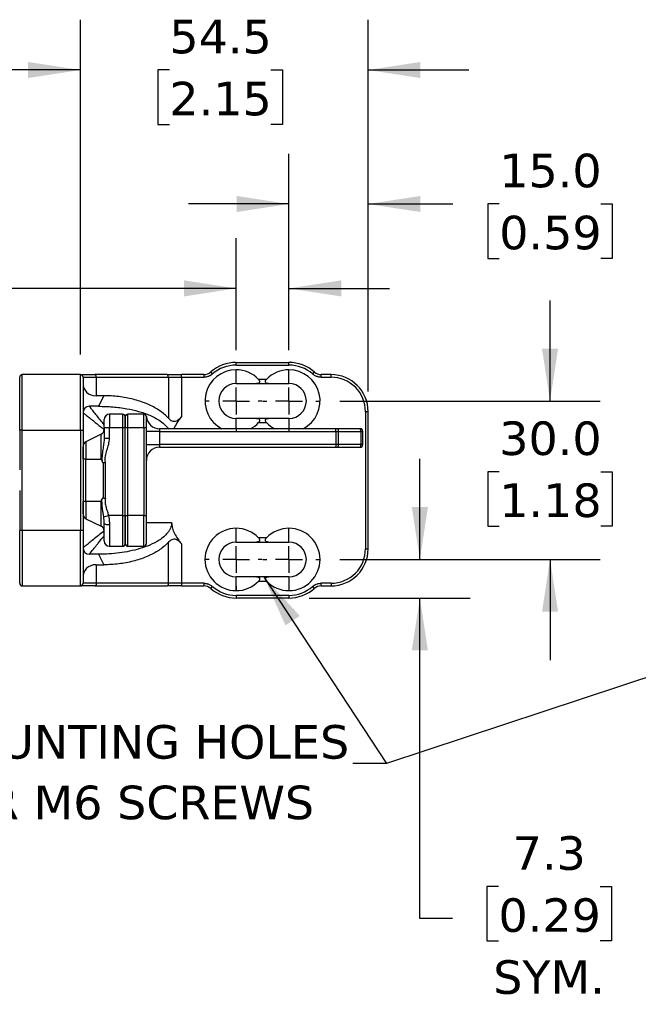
# Model space of a CAD drawing. Header units: millimetres. Extents: x 25 to 1092, y 25 to 838.
# Tile 48 of 60: x 697 to 853, y 381 to 629. Entities that reach past the tile are written whole.
import ezdxf

# ---------------------------------------------------------------- set-up
doc = ezdxf.new("R2010")
doc.units = ezdxf.units.MM
doc.header["$LTSCALE"] = 4
doc.linetypes.add('SLD-Center', pattern=[19.05, 15.24, -1.27, 1.27, -1.27])
doc.linetypes.add('SLD-Solid', pattern=[0])
doc.layers.add('CENTER', color=40, linetype='SLD-Center')
doc.layers.add('DIMENSIONS', color=140, linetype='SLD-Solid', lineweight=25)
doc.layers.add('TEXT', color=140, linetype='SLD-Solid', lineweight=25)
doc.styles.add('SLDTEXTSTYLE0', font='VERDANA.TTF')
doc.styles.get("Standard").update_dxf_attribs({"font": 'VERDANA.TTF'})
doc.dimstyles.new('SLDDIMSTYLE0', dxfattribs={"dimtxt": 8.632031, "dimasz": 13.208, "dimexe": 0, "dimexo": 0.0625, "dimgap": 2.158008, "dimtad": 0, "dimtih": 1, "dimtoh": 1, "dimlfac": 0.75, "dimrnd": 1e-09, "dimzin": 4, "dimdsep": 46, "dimtxsty": 'SLDTEXTSTYLE0', "dimsah": 1, "dimcen": 0.09, "dimadec": 0, "dimazin": 1, "dimtfac": 1, "dimtmove": 0, "dimatfit": 0, "dimfxl": 0, "dimfrac": 2, "dimtolj": 1, "dimtzin": 12, "dimarcsym": 0})
doc.dimstyles.new('SLDDIMSTYLE1', dxfattribs={"dimtxt": 8.632031, "dimasz": 13.208, "dimexe": 0, "dimexo": 0.0625, "dimgap": 2.158008, "dimtad": 0, "dimtih": 1, "dimtoh": 1, "dimlfac": 0.75, "dimrnd": 1e-09, "dimzin": 12, "dimdsep": 46, "dimtxsty": 'SLDTEXTSTYLE0', "dimsah": 1, "dimcen": 0.09, "dimadec": 0, "dimazin": 3, "dimtfac": 1, "dimtmove": 0, "dimatfit": 0, "dimfxl": 0, "dimfrac": 2, "dimtolj": 1, "dimtzin": 12, "dimarcsym": 0})
doc.dimstyles.new('SLDDIMSTYLE3', dxfattribs={"dimtxt": 0.18, "dimasz": 13.208, "dimexe": 0, "dimexo": 0.0625, "dimgap": 0, "dimtad": 0, "dimtih": 1, "dimtoh": 1, "dimdec": 0, "dimrnd": 1e-09, "dimzin": 0, "dimdsep": 46, "dimtxsty": 'Standard', "dimsah": 1, "dimcen": 0.09, "dimadec": 0, "dimazin": 0, "dimtfac": 13.208, "dimtdec": 0, "dimtofl": 0, "dimtmove": 0, "dimatfit": 3, "dimfxl": 0, "dimfrac": 2, "dimtolj": 1, "dimtzin": 0, "dimarcsym": 0})

# ---------------------------------------------------------------- blocks, each defined once
blk = doc.blocks.new('_D')
at = {"layer": 'DIMENSIONS'}
for p, q in [((830.6, 533.25), (830.6, 558.65)), ((777.51, 533.25), (843.3, 533.25)), ((817.77, 515.41), (814.87, 515.41)), ((814.87, 515.41), (814.87, 501.69)), ((843.42, 515.41), (846.32, 515.41)), ((846.32, 515.41), (846.32, 501.69)), ((814.87, 501.69), (817.77, 501.69)), ((846.32, 501.69), (843.42, 501.69)), ((777.51, 493.25), (843.3, 493.25)), ((830.6, 493.25), (830.6, 467.85))]:
    blk.add_line(p, q, dxfattribs=at)
for points in [[(830.6, 533.25), (832.63, 546.46), (828.57, 546.46)], [(830.6, 493.25), (828.57, 480.04), (832.63, 480.04)]]:
    blk.add_solid(points, dxfattribs=at)
at = {"layer": 'DIMENSIONS', "char_height": 8.467, "attachment_point": 1, "style": 'SLDTEXTSTYLE0'}
for s, insert in [('30.0', (817.77, 528.09)), ('1.18', (817.77, 512.44))]:
    blk.add_mtext(s, dxfattribs=dict(at, insert=insert))
blk = doc.blocks.new('_D_1')
at = {"layer": 'DIMENSIONS'}
for p, q in [((797.72, 493.25), (797.72, 518.65)), ((777.51, 493.25), (810.42, 493.25)), ((769.73, 483.52), (810.42, 483.52)), ((797.72, 402.62), (797.72, 483.52)), ((817.57, 410.7), (814.67, 410.7)), ((814.67, 410.7), (814.67, 396.98)), ((843.22, 410.7), (846.12, 410.7)), ((846.12, 410.7), (846.12, 396.98)), ((805.98, 402.62), (797.72, 402.62)), ((814.67, 396.98), (817.57, 396.98)), ((846.12, 396.98), (843.22, 396.98))]:
    blk.add_line(p, q, dxfattribs=at)
for points in [[(797.72, 493.25), (799.76, 506.46), (795.69, 506.46)], [(797.72, 483.52), (795.69, 470.31), (799.76, 470.31)]]:
    blk.add_solid(points, dxfattribs=at)
at = {"layer": 'DIMENSIONS', "char_height": 8.467, "attachment_point": 1, "style": 'SLDTEXTSTYLE0'}
for s, insert in [('7.3', (821.16, 423.38)), ('0.29', (817.57, 407.73)), ('SYM.', (816.25, 392.08))]:
    blk.add_mtext(s, dxfattribs=dict(at, insert=insert))
blk = doc.blocks.new('_D_2')
at = {"layer": 'DIMENSIONS'}
for p, q in [((751.31, 546.12), (751.31, 574.37)), ((764.65, 546.12), (764.65, 574.37)), ((655.34, 561.67), (652.44, 561.67)), ((652.44, 561.67), (652.44, 547.95)), ((680.99, 561.67), (683.88, 561.67)), ((683.88, 561.67), (683.88, 547.95)), ((751.31, 561.67), (692.68, 561.67)), ((764.65, 561.67), (790.05, 561.67)), ((652.44, 547.95), (655.34, 547.95)), ((683.88, 547.95), (680.99, 547.95))]:
    blk.add_line(p, q, dxfattribs=at)
for points in [[(751.31, 561.67), (738.11, 563.71), (738.11, 559.64)], [(764.65, 561.67), (777.86, 559.64), (777.86, 563.71)]]:
    blk.add_solid(points, dxfattribs=at)
at = {"layer": 'DIMENSIONS', "char_height": 8.467, "attachment_point": 1, "style": 'SLDTEXTSTYLE0'}
for s, insert in [('10.0', (655.34, 574.36)), ('0.39', (655.34, 558.71))]:
    blk.add_mtext(s, dxfattribs=dict(at, insert=insert))
blk = doc.blocks.new('_D_3')
at = {"layer": 'DIMENSIONS'}
for p, q in [((764.65, 546.12), (764.65, 595.68)), ((784.65, 535.66), (784.65, 595.68)), ((764.65, 582.98), (739.25, 582.98)), ((784.65, 582.98), (806.08, 582.98)), ((817.77, 582.98), (814.87, 582.98)), ((814.87, 582.98), (814.87, 569.26)), ((843.42, 582.98), (846.32, 582.98)), ((846.32, 582.98), (846.32, 569.26)), ((814.87, 569.26), (817.77, 569.26)), ((846.32, 569.26), (843.42, 569.26))]:
    blk.add_line(p, q, dxfattribs=at)
for points in [[(764.65, 582.98), (751.44, 585.01), (751.44, 580.95)], [(784.65, 582.98), (797.86, 580.95), (797.86, 585.01)]]:
    blk.add_solid(points, dxfattribs=at)
at = {"layer": 'DIMENSIONS', "char_height": 8.467, "attachment_point": 1, "style": 'SLDTEXTSTYLE0'}
for s, insert in [('15.0', (817.77, 595.67)), ('0.59', (817.77, 580.02))]:
    blk.add_mtext(s, dxfattribs=dict(at, insert=insert))
blk = doc.blocks.new('_D_4')
at = {"layer": 'DIMENSIONS'}
for p, q in [((711.98, 545), (711.98, 629.5)), ((784.65, 535.66), (784.65, 629.5)), ((711.98, 616.8), (686.58, 616.8)), ((734.45, 616.8), (731.55, 616.8)), ((731.55, 616.8), (731.55, 603.08)), ((760.1, 616.8), (763, 616.8)), ((763, 616.8), (763, 603.08)), ((784.65, 616.8), (810.05, 616.8)), ((731.55, 603.08), (734.45, 603.08)), ((763, 603.08), (760.1, 603.08))]:
    blk.add_line(p, q, dxfattribs=at)
for points in [[(711.98, 616.8), (698.77, 618.83), (698.77, 614.77)], [(784.65, 616.8), (797.86, 614.77), (797.86, 618.83)]]:
    blk.add_solid(points, dxfattribs=at)
at = {"layer": 'DIMENSIONS', "char_height": 8.467, "attachment_point": 1, "style": 'SLDTEXTSTYLE0'}
for s, insert in [('54.5', (734.45, 629.48)), ('2.15', (734.45, 613.83))]:
    blk.add_mtext(s, dxfattribs=dict(at, insert=insert))
blk = doc.blocks.new('SW_NOTE_0_7')
at = {"layer": 'TEXT', "color": 0, "char_height": 8.4667, "attachment_point": 1, "style": 'SLDTEXTSTYLE0'}
for s, insert in [('MOUNTING HOLES', (-108.26, 9.68)), ('FOR M6 SCREWS', (-108.26, -5.61))]:
    blk.add_mtext(s, dxfattribs=dict(at, insert=insert))
blk = doc.blocks.new('SW_NOTE_0_8')
at = {"layer": 'TEXT', "color": 0, "char_height": 8.4667, "attachment_point": 1, "style": 'SLDTEXTSTYLE0'}
for s, insert in [('MOUNTING HOLES', (-108.26, 9.68)), ('FOR M6 SCREWS', (-108.26, -5.61))]:
    blk.add_mtext(s, dxfattribs=dict(at, insert=insert))
blk = doc.blocks.new('SW_CENTERMARKSYMBOL_8')
at = {"layer": 'CENTER', "color": 0}
for p, q in [((0, 6.77), (0, 7.79)), ((0, 0), (0, 3.39)), ((-6.77, 0), (-7.79, 0)), ((0, 0), (-3.39, 0)), ((0, 0), (0, -3.39)), ((0, 0), (3.39, 0)), ((6.77, 0), (7.79, 0)), ((0, -6.77), (0, -7.79))]:
    blk.add_line(p, q, dxfattribs=at)
blk = doc.blocks.new('SW_CENTERMARKSYMBOL_9')
at = {"layer": 'CENTER', "color": 0}
for p, q in [((0, 6.77), (0, 7.79)), ((0, 0), (0, 3.39)), ((-6.77, 0), (-7.79, 0)), ((0, 0), (-3.39, 0)), ((0, 0), (0, -3.39)), ((0, 0), (3.39, 0)), ((6.77, 0), (7.79, 0)), ((0, -6.77), (0, -7.79))]:
    blk.add_line(p, q, dxfattribs=at)
blk = doc.blocks.new('SW_CENTERMARKSYMBOL_10')
at = {"layer": 'CENTER', "color": 0}
for p, q in [((0, 6.77), (0, 7.79)), ((0, 0), (0, 3.39)), ((-6.77, 0), (-7.79, 0)), ((0, 0), (-3.39, 0)), ((0, 0), (0, -3.39)), ((0, 0), (3.39, 0)), ((6.77, 0), (7.79, 0)), ((0, -6.77), (0, -7.79))]:
    blk.add_line(p, q, dxfattribs=at)
blk = doc.blocks.new('SW_CENTERMARKSYMBOL_11')
at = {"layer": 'CENTER', "color": 0}
for p, q in [((0, 6.77), (0, 7.79)), ((0, 0), (0, 3.39)), ((-6.77, 0), (-7.79, 0)), ((0, 0), (-3.39, 0)), ((0, 0), (0, -3.39)), ((0, 0), (3.39, 0)), ((6.77, 0), (7.79, 0)), ((0, -6.77), (0, -7.79))]:
    blk.add_line(p, q, dxfattribs=at)

msp = doc.modelspace()

# ---------------------------------------------------------------- linework, layer by layer
for p, q in [((751.315, 542.982), (764.648, 542.982)), ((751.315, 542.315), (751.315, 542.982)), ((751.315, 542.315), (764.648, 542.315)), ((764.648, 542.315), (764.648, 542.982)), ((697.315, 525.915), (697.315, 539.915)), ((711.981, 539.915), (697.315, 539.915)), ((711.981, 525.915), (711.981, 539.915)), ((733.862, 539.915), (715.648, 539.915)), ((737.528, 539.249), (737.528, 539.915)), ((743.151, 539.915), (737.528, 539.915)), ((743.151, 539.915), (743.151, 539.249)), ((745.345, 540.073), (744.906, 540.575)), ((751.315, 537.649), (751.315, 541.115)), ((764.648, 537.649), (764.648, 541.115)), ((771.056, 540.575), (770.617, 540.073)), ((775.315, 539.915), (772.812, 539.915)), ((772.812, 539.249), (772.812, 539.915)), ((775.315, 539.249), (775.315, 539.915)), ((712.648, 539.249), (715.981, 539.249)), ((715.981, 539.249), (715.981, 534.582)), ((715.981, 539.249), (734.195, 539.249)), ((734.195, 539.249), (734.195, 528.926)), ((734.195, 539.249), (737.528, 539.249)), ((737.528, 539.249), (737.528, 529.339)), ((737.528, 539.249), (743.151, 539.249)), ((756.499, 537.649), (759.463, 537.649)), ((758.991, 538.715), (756.972, 538.715)), ((772.812, 539.249), (775.315, 539.249)), ((717.886, 534.582), (715.981, 534.582)), ((717.886, 534.582), (716.552, 531.915)), ((716.552, 531.915), (714.248, 531.915)), ((719.315, 529.915), (719.315, 526.582)), ((722.648, 529.915), (719.315, 529.915)), ((722.648, 529.915), (722.648, 526.582)), ((723.981, 526.582), (723.981, 529.915)), ((727.981, 529.915), (723.981, 529.915)), ((727.981, 526.582), (727.981, 529.915)), ((783.981, 530.582), (783.981, 495.915)), ((783.981, 530.582), (784.648, 530.582)), ((784.648, 495.915), (784.648, 530.582)), ((751.315, 526.249), (751.315, 528.849)), ((759.463, 528.849), (756.499, 528.849)), ((756.972, 527.782), (758.991, 527.782)), ((764.648, 528.849), (764.648, 526.249)), ((697.315, 525.915), (696.648, 525.915)), ((696.648, 525.915), (696.648, 515.861)), ((697.315, 500.582), (697.315, 525.915)), ((697.315, 525.915), (711.981, 525.915)), ((711.981, 525.915), (712.648, 525.915)), ((711.981, 525.915), (711.981, 500.582)), ((712.648, 525.915), (712.648, 518.582)), ((717.244, 524.88), (713.385, 522.95)), ((717.244, 518.582), (717.244, 524.88)), ((717.981, 526.582), (717.981, 523.842)), ((717.981, 526.582), (719.315, 526.582)), ((719.315, 523.842), (719.315, 526.582)), ((719.315, 526.582), (722.648, 526.582)), ((722.648, 526.582), (722.648, 504.315)), ((722.648, 526.582), (723.315, 526.582)), ((723.315, 526.582), (723.981, 526.582)), ((723.315, 504.315), (723.315, 526.582)), ((723.981, 504.315), (723.981, 526.582)), ((723.981, 526.582), (727.981, 526.582)), ((727.981, 526.582), (728.648, 526.582)), ((727.981, 526.582), (727.981, 504.315)), ((728.648, 504.315), (728.648, 526.582)), ((731.981, 525.582), (728.648, 525.582)), ((731.981, 526.249), (731.981, 525.582)), ((776.495, 526.249), (731.981, 526.249)), ((731.981, 525.582), (731.981, 522.249)), ((731.981, 525.582), (776.495, 525.582)), ((735.742, 526.653), (735.604, 526.249)), ((776.495, 525.582), (776.495, 526.249)), ((776.495, 525.582), (777.185, 525.582)), ((776.495, 525.582), (776.495, 522.249)), ((782.648, 526.249), (777.012, 526.249)), ((777.185, 522.249), (777.185, 525.582)), ((777.185, 525.582), (782.821, 525.582)), ((782.821, 525.582), (782.821, 522.249)), ((782.821, 525.582), (783.315, 525.582)), ((783.315, 522.249), (783.315, 525.582)), ((713.385, 522.95), (713.385, 518.582)), ((717.981, 523.842), (719.315, 523.842)), ((728.648, 522.249), (731.981, 522.249)), ((731.981, 522.249), (731.981, 521.582)), ((776.495, 522.249), (731.981, 522.249)), ((776.495, 522.249), (776.495, 521.582)), ((777.185, 522.249), (776.495, 522.249)), ((782.821, 522.249), (777.185, 522.249)), ((783.315, 522.249), (782.821, 522.249)), ((731.981, 521.582), (776.495, 521.582)), ((777.012, 521.582), (782.648, 521.582)), ((713.385, 518.582), (712.648, 518.582)), ((712.648, 518.582), (712.648, 507.915)), ((713.385, 507.915), (713.385, 518.582)), ((713.385, 518.582), (717.244, 518.582)), ((717.7, 517.718), (717.7, 508.779)), ((718.296, 508.724), (718.296, 517.773)), ((696.648, 510.636), (696.648, 500.582)), ((712.648, 507.915), (712.648, 500.582)), ((713.385, 507.915), (712.648, 507.915)), ((717.244, 507.915), (713.385, 507.915)), ((713.385, 507.915), (713.385, 503.547)), ((717.244, 501.617), (717.244, 507.915)), ((713.385, 503.547), (717.244, 501.617)), ((717.872, 504.02), (719.097, 504.315)), ((722.648, 504.315), (719.097, 504.315)), ((722.648, 504.315), (722.648, 496.582)), ((722.648, 504.315), (723.315, 504.315)), ((723.315, 504.315), (723.981, 504.315)), ((723.981, 496.588), (723.981, 504.315)), ((727.981, 504.315), (723.981, 504.315)), ((727.981, 496.588), (727.981, 504.315)), ((727.981, 504.315), (728.648, 504.315)), ((728.648, 502.582), (735.028, 502.582)), ((697.315, 500.582), (696.648, 500.582)), ((697.315, 500.582), (697.315, 486.582)), ((711.981, 500.582), (697.315, 500.582)), ((711.981, 486.582), (711.981, 500.582)), ((712.648, 500.582), (711.981, 500.582)), ((719.315, 501.956), (719.315, 496.582)), ((751.315, 497.649), (751.315, 501.115)), ((764.648, 497.649), (764.648, 501.115)), ((734.195, 487.249), (734.195, 497.571)), ((737.528, 497.158), (737.528, 487.249)), ((756.499, 497.649), (759.463, 497.649)), ((758.991, 498.715), (756.972, 498.715)), ((716.552, 494.582), (714.248, 494.582)), ((716.552, 494.582), (717.886, 491.915)), ((719.315, 496.582), (722.648, 496.582)), ((723.981, 496.588), (727.981, 496.588)), ((723.981, 496.587), (723.981, 496.588)), ((723.981, 496.587), (727.981, 496.587)), ((727.981, 496.587), (727.981, 496.588)), ((783.981, 495.915), (784.648, 495.915)), ((715.981, 491.915), (715.981, 487.249)), ((715.981, 491.915), (717.886, 491.915)), ((715.981, 487.249), (712.648, 487.249)), ((734.195, 487.249), (715.981, 487.249)), ((737.528, 487.249), (734.195, 487.249)), ((737.528, 487.249), (737.528, 486.582)), ((743.151, 487.249), (737.528, 487.249)), ((743.151, 487.249), (743.151, 486.582)), ((751.315, 485.382), (751.315, 488.849)), ((759.463, 488.849), (756.499, 488.849)), ((756.972, 487.782), (758.991, 487.782)), ((764.648, 488.849), (764.648, 485.382)), ((775.315, 487.249), (772.812, 487.249)), ((772.812, 486.582), (772.812, 487.249)), ((775.315, 487.249), (775.315, 486.582)), ((697.315, 486.582), (711.981, 486.582)), ((715.648, 486.582), (733.862, 486.582)), ((737.528, 486.582), (743.151, 486.582)), ((744.906, 485.922), (745.345, 486.424)), ((770.617, 486.424), (771.056, 485.922)), ((772.812, 486.582), (775.315, 486.582)), ((764.648, 484.182), (751.315, 484.182)), ((751.315, 484.182), (751.315, 483.515)), ((764.648, 483.515), (751.315, 483.515)), ((764.648, 484.182), (764.648, 483.515))]:
    msp.add_line(p, q)
at = {"flags": 128}
for points in [[(715.981, 539.249), (715.975, 539.379), (715.956, 539.504), (715.925, 539.619), (715.884, 539.72), (715.833, 539.803), (715.776, 539.864), (715.713, 539.902), (715.648, 539.915)], [(734.195, 539.249), (734.189, 539.379), (734.17, 539.504), (734.139, 539.619), (734.097, 539.72), (734.047, 539.803), (733.989, 539.864), (733.927, 539.902), (733.862, 539.915)], [(713.039, 503.758), (713.158, 503.67), (713.291, 503.594)], [(719.315, 501.956), (719.055, 501.964), (718.804, 501.987), (718.574, 502.025), (718.372, 502.075), (718.206, 502.137), (718.083, 502.207), (718.007, 502.284), (717.981, 502.363)], [(715.981, 487.249), (715.975, 487.119), (715.956, 486.993), (715.925, 486.878), (715.884, 486.777), (715.833, 486.694), (715.776, 486.633), (715.713, 486.595), (715.648, 486.582)], [(734.195, 487.249), (734.189, 487.119), (734.17, 486.993), (734.139, 486.878), (734.097, 486.777), (734.047, 486.694), (733.989, 486.633), (733.927, 486.595), (733.862, 486.582)]]:
    msp.add_lwpolyline(points, dxfattribs=at)
for centre, radius, start, end in [((751.315, 533.249), 9.733, 90, 131.17622), ((764.648, 533.249), 9.733, 48.82378, 90), ((697.315, 539.249), 0.667, 90, 180), ((711.981, 539.249), 0.667, 0, 90), ((743.151, 542.582), 2.667, 270, 311.17622), ((751.315, 533.249), 7.867, 90, 242.85196), ((751.315, 533.249), 7.867, 44.02046, 90), ((764.648, 533.249), 7.867, 90, 135.97954), ((764.648, 533.249), 7.867, 297.14804, 90), ((772.812, 542.582), 2.667, 228.82378, 270), ((775.315, 530.582), 9.333, 0, 90), ((751.315, 533.249), 4.4, 90, 270), ((764.648, 533.249), 4.4, 270, 90), ((714.248, 530.315), 1.6, 90, 180), ((719.315, 528.582), 1.333, 90, 180), ((722.648, 529.249), 0.667, 0, 90), ((723.981, 529.249), 0.667, 90, 180), ((727.981, 529.249), 0.667, 0, 90), ((731.981, 529.582), 3.333, 184.78019, 270), ((751.315, 533.249), 7.867, 297.14804, 315.97954), ((764.648, 533.249), 7.867, 224.02046, 242.85196), ((716.648, 526.073), 1.333, 296.56505, 0), ((776.412, 525.737), 0.789, 348.63095, 40.39069), ((782.047, 525.737), 0.789, 348.63095, 40.39069), ((782.648, 525.582), 0.667, 0, 90), ((713.981, 521.758), 1.333, 116.56505, 180), ((713.884, 521.718), 1.325, 116.58115, 158.84534), ((776.412, 522.093), 0.789, 319.60931, 11.36905), ((782.047, 522.093), 0.789, 319.60931, 11.36905), ((782.648, 522.249), 0.667, 270, 0), ((731.981, 518.249), 3.333, 90, 180), ((713.981, 504.739), 1.333, 180, 243.43495), ((713.885, 504.779), 1.326, 201.1657, 230.38762), ((716.648, 500.425), 1.333, 0, 63.43495), ((751.315, 493.249), 7.867, 90, 270), ((751.315, 493.249), 7.867, 44.02046, 90), ((764.648, 493.249), 7.867, 90, 135.97954), ((764.648, 493.249), 7.867, 270, 90), ((719.315, 497.915), 1.333, 180, 270), ((722.648, 497.249), 0.667, 270, 0), ((723.981, 497.254), 0.667, 180, 270), ((723.981, 497.254), 0.666, 180.02108, 270.02106), ((727.981, 497.254), 0.667, 270, 0), ((727.982, 497.254), 0.666, 269.97894, 359.97892), ((751.315, 493.249), 4.4, 90, 270), ((764.648, 493.249), 4.4, 270, 90), ((714.248, 496.182), 1.6, 180, 270), ((775.315, 495.915), 9.333, 270, 0), ((697.315, 487.249), 0.667, 180, 270), ((711.981, 487.249), 0.667, 270, 0), ((751.315, 493.249), 7.867, 270, 315.97954), ((764.648, 493.249), 7.867, 224.02046, 270), ((743.151, 483.915), 2.667, 48.82378, 90), ((751.315, 493.249), 9.733, 228.82378, 270), ((764.648, 493.249), 9.733, 270, 311.17622), ((772.812, 483.915), 2.667, 90, 131.17622)]:
    msp.add_arc(centre, radius, start, end)
for centre, major_axis, start_param, end_param in [((719.315, 541.249), (5.774, 5.774), 2.6179939, 3.6651914), ((719.315, 485.249), (-5.774, 5.774), 5.7595865, 6.8067841)]:
    msp.add_ellipse(centre, major_axis=major_axis, ratio=0.5773503, start_param=start_param, end_param=end_param)
for points in [[(751.315, 542.315), (749.119, 542.315), (746.998, 541.518), (745.345, 540.073)], [(770.617, 540.073), (768.965, 541.518), (766.844, 542.315), (764.648, 542.315)], [(711.981, 539.915), (711.981, 539.915), (713.379, 539.915), (715.648, 539.915)], [(733.862, 539.915), (734.976, 539.915), (736.241, 539.915), (737.528, 539.915)], [(717.981, 526.582), (717.981, 527.686), (717.981, 528.582), (717.981, 528.582)], [(723.315, 529.249), (723.315, 529.249), (723.315, 528.054), (723.315, 526.582)], [(728.648, 529.249), (728.648, 529.281), (728.66, 529.304), (728.66, 529.304)], [(728.648, 526.582), (728.648, 528.054), (728.648, 529.249), (728.648, 529.249)], [(777.012, 526.249), (776.844, 526.249), (776.67, 526.249), (776.495, 526.249)], [(712.648, 518.582), (712.648, 520.335), (712.648, 521.758), (712.648, 521.758)], [(776.495, 521.582), (776.67, 521.582), (776.844, 521.582), (777.012, 521.582)], [(717.244, 507.915), (717.315, 508.094), (717.382, 508.276), (717.445, 508.461)], [(717.981, 502.363), (717.981, 502.878), (717.952, 503.428), (717.872, 504.02)], [(715.648, 486.582), (713.379, 486.582), (711.981, 486.582), (711.981, 486.582)], [(737.528, 486.582), (736.241, 486.582), (734.976, 486.582), (733.862, 486.582)], [(745.345, 486.424), (746.998, 484.979), (749.119, 484.182), (751.315, 484.182)], [(764.648, 484.182), (766.844, 484.182), (768.965, 484.979), (770.617, 486.424)]]:
    msp.add_open_spline(points, degree=3)
for points, knots in [([(745.345, 540.073), (745.294, 540.03), (745.192, 539.944), (745.031, 539.827), (744.863, 539.719), (744.689, 539.622), (744.509, 539.536), (744.262, 539.434), (743.944, 539.336), (743.55, 539.262), (743.284, 539.253), (743.151, 539.249)], [0, 0, 0, 0, 0.0838127, 0.1670394, 0.2499799, 0.3329371, 0.4162138, 0.5001092, 0.6670773, 0.8328992, 1, 1, 1, 1]), ([(772.812, 539.249), (772.745, 539.25), (772.612, 539.252), (772.413, 539.27), (772.216, 539.3), (772.021, 539.341), (771.829, 539.395), (771.576, 539.481), (771.272, 539.617), (770.927, 539.82), (770.721, 539.988), (770.617, 540.073)], [0, 0, 0, 0, 0.0838127, 0.1670394, 0.2499799, 0.3329371, 0.4162138, 0.5001092, 0.6670773, 0.8328992, 1, 1, 1, 1]), ([(696.648, 525.915), (696.648, 529.451), (696.648, 532.843), (696.648, 537.844), (696.648, 539.249), (696.648, 539.249)], [0, 0, 0, 0, 0.5, 0.5, 1, 1, 1, 1]), ([(712.648, 539.249), (712.648, 539.247), (712.648, 539.245), (712.648, 539.226), (712.648, 539.195), (712.648, 539.152), (712.648, 539.096), (712.648, 538.979), (712.648, 538.75), (712.648, 538.326), (712.648, 537.775), (712.648, 536.859), (712.648, 535.411), (712.648, 533.627), (712.648, 532.059), (712.648, 530.848), (712.648, 529.606), (712.648, 528.501), (712.648, 527.539), (712.648, 526.729), (712.648, 526.187), (712.648, 525.915)], [0, 0, 0, 0, 0.0194533, 0.0388722, 0.0582749, 0.0776795, 0.0971041, 0.1165667, 0.1783135, 0.2400936, 0.3044146, 0.3687691, 0.5000067, 0.6312443, 0.6955653, 0.7599198, 0.8216665, 0.8834467, 0.9223145, 0.9611172, 1, 1, 1, 1]), ([(751.315, 537.649), (751.806, 537.649), (752.283, 537.649), (752.983, 537.649), (753.212, 537.649), (753.656, 537.649), (753.873, 537.649), (754.51, 537.649), (754.92, 537.649), (755.721, 537.649), (756.114, 537.649), (756.499, 537.649)], [0, 0, 0, 0, 0.25, 0.25, 0.375, 0.375, 0.5, 0.5, 0.75, 0.75, 1, 1, 1, 1]), ([(756.972, 538.715), (757.091, 538.592), (757.192, 538.448), (757.259, 538.219), (757.265, 538.143), (757.244, 538.008), (757.217, 537.948), (757.146, 537.849), (757.099, 537.809), (756.998, 537.744), (756.942, 537.719), (756.764, 537.663), (756.635, 537.649), (756.499, 537.649)], [0, 0, 0, 0, 0.25, 0.25, 0.375, 0.375, 0.5, 0.5, 0.625, 0.625, 0.75, 0.75, 1, 1, 1, 1]), ([(759.463, 537.649), (759.328, 537.649), (759.2, 537.663), (758.964, 537.737), (758.854, 537.799), (758.746, 537.947), (758.719, 538.006), (758.698, 538.142), (758.704, 538.218), (758.748, 538.37), (758.785, 538.445), (758.876, 538.587), (758.931, 538.653), (758.991, 538.715)], [0, 0, 0, 0, 0.25, 0.25, 0.5, 0.5, 0.625, 0.625, 0.75, 0.75, 0.875, 0.875, 1, 1, 1, 1]), ([(759.463, 537.649), (759.849, 537.649), (760.24, 537.649), (761.04, 537.649), (761.45, 537.649), (762.088, 537.649), (762.305, 537.649), (762.751, 537.649), (762.981, 537.649), (763.679, 537.649), (764.155, 537.649), (764.648, 537.649)], [0, 0, 0, 0, 0.25, 0.25, 0.5, 0.5, 0.625, 0.625, 0.75, 0.75, 1, 1, 1, 1]), ([(783.981, 530.582), (783.981, 532.88), (783.068, 535.085), (779.818, 538.335), (777.613, 539.249), (775.315, 539.249)], [0, 0, 0, 0, 0.5, 0.5, 1, 1, 1, 1]), ([(734.195, 528.926), (734.048, 529.086), (733.893, 529.244), (733.08, 530.028), (732.314, 530.617), (730.591, 531.694), (729.632, 532.181), (727.563, 533.031), (726.453, 533.394), (724.126, 533.982), (722.91, 534.206), (720.425, 534.506), (719.155, 534.582), (717.886, 534.582)], [4.712389, 4.712389, 4.712389, 4.712389, 4.7632848, 4.7632848, 4.9694519, 4.9694519, 5.1756189, 5.1756189, 5.3817859, 5.3817859, 5.5879529, 5.5879529, 5.7941199, 5.7941199, 5.7941199, 5.7941199]), ([(717.981, 527.249), (717.676, 527.632), (717.015, 528.459), (716.093, 529.608), (715.274, 530.635), (714.679, 531.376), (714.316, 531.832), (714.27, 531.888), (714.248, 531.915)], [0, 0, 0, 0, 0.1562812, 0.3381397, 0.5248183, 0.6947178, 0.8499013, 1, 1, 1, 1]), ([(716.552, 531.915), (717.752, 531.887), (720.151, 531.832), (723.528, 531.367), (726.665, 530.683), (729.541, 529.729), (731.84, 528.46), (733.438, 527.308), (733.953, 526.515), (734.126, 526.249)], [0, 0, 0, 0, 0.1910519, 0.3820594, 0.5412753, 0.7006621, 0.8586296, 0.9525321, 1, 1, 1, 1]), ([(712.648, 530.315), (712.676, 530.293), (712.732, 530.248), (713.188, 529.884), (713.791, 529.4), (714.426, 528.892), (715.028, 528.412), (715.769, 527.817), (716.678, 527.09), (717.433, 526.487), (717.888, 526.123), (717.981, 526.049)], [0, 0, 0, 0, 0.1375571, 0.2797781, 0.4354792, 0.5190941, 0.6068103, 0.7151524, 0.8349219, 0.9663183, 1, 1, 1, 1]), ([(723.315, 526.582), (723.315, 526.638), (723.315, 526.75), (723.315, 526.917), (723.315, 527.082), (723.315, 527.245), (723.315, 527.406), (723.315, 527.682), (723.315, 528.057), (723.315, 528.48), (723.315, 528.827), (723.315, 529.046), (723.315, 529.172), (723.315, 529.237), (723.315, 529.245), (723.315, 529.249)], [0, 0, 0, 0, 0.0402761, 0.0802426, 0.1200582, 0.159883, 0.1998773, 0.2401994, 0.3700431, 0.5000574, 0.6299012, 0.7599156, 0.8401208, 0.919721, 1, 1, 1, 1]), ([(737.528, 529.339), (737.312, 529.06), (737.082, 528.793), (736.685, 528.446), (736.543, 528.339), (736.24, 528.167), (736.076, 528.101), (735.738, 528.041), (735.567, 528.049), (735.238, 528.129), (735.087, 528.199), (734.803, 528.371), (734.67, 528.472), (734.423, 528.689), (734.306, 528.805), (734.195, 528.926)], [0, 0, 0, 0, 0.25, 0.25, 0.375, 0.375, 0.5, 0.5, 0.625, 0.625, 0.75, 0.75, 0.875, 0.875, 1, 1, 1, 1]), ([(737.528, 529.339), (737.199, 528.913), (736.878, 528.48), (736.273, 527.589), (735.988, 527.132), (735.742, 526.653)], [0, 0, 0, 0, 0.5, 0.5, 1, 1, 1, 1]), ([(756.499, 528.849), (756.114, 528.849), (755.723, 528.849), (754.922, 528.849), (754.513, 528.849), (753.875, 528.849), (753.657, 528.849), (753.212, 528.849), (752.981, 528.849), (752.284, 528.849), (751.807, 528.849), (751.315, 528.849)], [0, 0, 0, 0, 0.25, 0.25, 0.5, 0.5, 0.625, 0.625, 0.75, 0.75, 1, 1, 1, 1]), ([(756.499, 528.849), (756.635, 528.849), (756.763, 528.834), (756.998, 528.76), (757.109, 528.698), (757.217, 528.55), (757.243, 528.491), (757.265, 528.355), (757.259, 528.279), (757.215, 528.128), (757.178, 528.052), (757.086, 527.91), (757.031, 527.844), (756.972, 527.782)], [0, 0, 0, 0, 0.25, 0.25, 0.5, 0.5, 0.625, 0.625, 0.75, 0.75, 0.875, 0.875, 1, 1, 1, 1]), ([(758.991, 527.782), (758.872, 527.905), (758.77, 528.049), (758.704, 528.278), (758.698, 528.354), (758.719, 528.489), (758.745, 528.549), (758.817, 528.648), (758.863, 528.689), (758.965, 528.753), (759.021, 528.778), (759.199, 528.834), (759.328, 528.849), (759.463, 528.849)], [0, 0, 0, 0, 0.25, 0.25, 0.375, 0.375, 0.5, 0.5, 0.625, 0.625, 0.75, 0.75, 1, 1, 1, 1]), ([(764.648, 528.849), (764.156, 528.849), (763.679, 528.849), (762.98, 528.849), (762.751, 528.849), (762.307, 528.849), (762.09, 528.849), (761.452, 528.849), (761.043, 528.849), (760.241, 528.849), (759.849, 528.849), (759.463, 528.849)], [0, 0, 0, 0, 0.25, 0.25, 0.375, 0.375, 0.5, 0.5, 0.75, 0.75, 1, 1, 1, 1]), ([(713.076, 522.746), (712.966, 522.678), (712.761, 522.55), (712.684, 522.393), (712.648, 522.319)], [0, 0, 0, 0, 0.5345221, 1, 1, 1, 1]), ([(717.981, 523.842), (717.981, 523.473), (717.949, 523.086), (717.846, 522.256), (717.775, 521.812), (717.626, 520.854), (717.547, 520.339), (717.466, 519.511), (717.446, 519.225), (717.428, 518.638), (717.431, 518.333), (717.445, 518.036)], [0, 0, 0, 0, 0.25, 0.25, 0.5, 0.5, 0.75, 0.75, 0.875, 0.875, 1, 1, 1, 1]), ([(718.296, 517.773), (718.247, 518.03), (718.217, 518.298), (718.214, 518.827), (718.241, 519.085), (718.378, 519.845), (718.541, 520.337), (718.858, 521.321), (719.014, 521.814), (719.241, 522.815), (719.315, 523.323), (719.315, 523.842)], [0, 0, 0, 0, 0.125, 0.125, 0.25, 0.25, 0.5, 0.5, 0.75, 0.75, 1, 1, 1, 1]), ([(717.244, 518.582), (717.28, 518.489), (717.349, 518.308), (717.414, 518.125), (717.445, 518.036)], [0, 0, 0, 0, 0.51309023, 1, 1, 1, 1]), ([(717.445, 518.036), (717.459, 517.999), (717.484, 517.93), (717.534, 517.839), (717.587, 517.771), (717.642, 517.724), (717.682, 517.72), (717.7, 517.718)], [0, 0, 0, 0, 0.2643993, 0.4988694, 0.7078574, 0.8688348, 1, 1, 1, 1]), ([(717.7, 517.718), (717.742, 517.722), (717.829, 517.73), (717.972, 517.743), (718.129, 517.757), (718.239, 517.768), (718.296, 517.773)], [0, 0, 0, 0, 0.2229365, 0.4649144, 0.724611, 1, 1, 1, 1]), ([(712.648, 504.739), (712.648, 504.74), (712.648, 504.743), (712.648, 504.762), (712.648, 504.793), (712.648, 504.836), (712.648, 504.892), (712.648, 505.011), (712.648, 505.241), (712.648, 505.654), (712.648, 506.159), (712.648, 506.665), (712.648, 507.123), (712.648, 507.516), (712.648, 507.782), (712.648, 507.915)], [0, 0, 0, 0, 0.0402799, 0.0802487, 0.120065, 0.1598891, 0.1998812, 0.2401997, 0.3700571, 0.5000577, 0.6299151, 0.7599159, 0.8401269, 0.9197271, 1, 1, 1, 1]), ([(717.872, 504.02), (717.791, 504.623), (717.673, 505.288), (717.524, 506.399), (717.48, 506.789), (717.442, 507.401), (717.434, 507.609), (717.43, 508.034), (717.435, 508.251), (717.445, 508.461)], [0, 0, 0, 0, 0.5, 0.5, 0.75, 0.75, 0.875, 0.875, 1, 1, 1, 1]), ([(717.7, 508.779), (717.689, 508.779), (717.668, 508.778), (717.635, 508.764), (717.602, 508.74), (717.569, 508.704), (717.529, 508.648), (717.484, 508.567), (717.459, 508.498), (717.445, 508.461)], [0, 0, 0, 0, 0.0768861, 0.1608872, 0.2571754, 0.3695686, 0.5008372, 0.7351057, 1, 1, 1, 1]), ([(717.7, 508.779), (717.739, 508.775), (717.823, 508.768), (717.964, 508.755), (718.123, 508.74), (718.237, 508.73), (718.296, 508.724)], [0, 0, 0, 0, 0.2116811, 0.4489116, 0.7116868, 1, 1, 1, 1]), ([(718.296, 508.724), (718.26, 508.536), (718.234, 508.345), (718.211, 507.958), (718.214, 507.766), (718.262, 507.201), (718.347, 506.835), (718.552, 506.113), (718.673, 505.756), (718.901, 505.039), (719.009, 504.679), (719.097, 504.315)], [0, 0, 0, 0, 0.125, 0.125, 0.25, 0.25, 0.5, 0.5, 0.75, 0.75, 1, 1, 1, 1]), ([(712.648, 504.185), (712.711, 504.084), (712.908, 503.77), (712.986, 503.763), (713.039, 503.758)], [0, 0, 0, 0, 0.3211488, 1, 1, 1, 1]), ([(735.028, 502.582), (735.028, 502.335), (735.001, 502.094), (734.902, 501.621), (734.827, 501.386), (734.643, 500.942), (734.533, 500.731), (734.285, 500.327), (734.146, 500.133), (733.704, 499.583), (733.375, 499.258), (732.675, 498.661), (732.301, 498.388), (731.155, 497.645), (730.354, 497.24), (728.705, 496.535), (727.853, 496.237), (725.295, 495.478), (723.567, 495.139), (720.082, 494.69), (718.324, 494.582), (716.552, 494.582)], [0, 0, 0, 0, 0.03125, 0.03125, 0.0625, 0.0625, 0.09375, 0.09375, 0.125, 0.125, 0.1875, 0.1875, 0.25, 0.25, 0.375, 0.375, 0.5, 0.5, 0.75, 0.75, 1, 1, 1, 1]), ([(717.981, 497.915), (717.981, 497.915), (717.981, 498.346), (717.981, 499.945), (717.981, 501.072), (717.981, 502.363)], [0, 0, 0, 0, 0.5, 0.5, 1, 1, 1, 1]), ([(719.097, 504.315), (719.114, 504.223), (719.15, 504.037), (719.193, 503.755), (719.231, 503.466), (719.262, 503.172), (719.285, 502.873), (719.302, 502.57), (719.313, 502.263), (719.314, 502.059), (719.315, 501.956)], [0, 0, 0, 0, 0.1165521, 0.2353553, 0.3564969, 0.4800592, 0.6061197, 0.7347515, 0.8660234, 1, 1, 1, 1]), ([(723.315, 497.254), (723.315, 497.259), (723.315, 497.268), (723.315, 497.298), (723.315, 497.338), (723.315, 497.39), (723.315, 497.453), (723.315, 497.528), (723.315, 497.615), (723.315, 497.714), (723.315, 497.874), (723.315, 498.122), (723.315, 498.491), (723.315, 498.92), (723.315, 499.407), (723.315, 499.943), (723.315, 500.519), (723.315, 501.129), (723.315, 501.713), (723.315, 502.261), (723.315, 502.765), (723.315, 503.275), (723.315, 503.793), (723.315, 504.141), (723.315, 504.315)], [0, 0, 0, 0, 0.0269313, 0.0537064, 0.0803698, 0.1069666, 0.1335422, 0.1601423, 0.1868121, 0.2135968, 0.2405409, 0.3047302, 0.3689852, 0.4344695, 0.5000181, 0.5655023, 0.6310509, 0.6952403, 0.7594953, 0.8078502, 0.855814, 0.9036502, 0.9516244, 1, 1, 1, 1]), ([(723.315, 504.315), (723.315, 502.441), (723.315, 500.644), (723.315, 497.993), (723.315, 497.249), (723.315, 497.249)], [0, 0, 0, 0, 0.5, 0.5, 1, 1, 1, 1]), ([(728.648, 497.254), (728.648, 497.324), (728.648, 498.098), (728.648, 500.732), (728.648, 502.488), (728.648, 504.315)], [0, 0, 0, 0, 0.5, 0.5, 1, 1, 1, 1]), ([(735.028, 502.582), (735.028, 502.101), (735.089, 501.632), (735.336, 500.718), (735.523, 500.271), (735.742, 499.844)], [0, 0, 0, 0, 0.5, 0.5, 1, 1, 1, 1]), ([(696.648, 487.249), (696.648, 487.249), (696.648, 488.653), (696.648, 493.654), (696.648, 497.046), (696.648, 500.582)], [0, 0, 0, 0, 0.5, 0.5, 1, 1, 1, 1]), ([(712.648, 500.582), (712.648, 500.446), (712.648, 500.175), (712.648, 499.769), (712.648, 499.364), (712.648, 498.96), (712.648, 498.557), (712.648, 497.864), (712.648, 496.892), (712.648, 495.65), (712.648, 494.438), (712.648, 492.87), (712.648, 491.086), (712.648, 489.639), (712.648, 488.723), (712.648, 488.171), (712.648, 487.747), (712.648, 487.487), (712.648, 487.34), (712.648, 487.263), (712.648, 487.253), (712.648, 487.249)], [0, 0, 0, 0, 0.0194533, 0.0388722, 0.0582749, 0.0776795, 0.0971041, 0.1165667, 0.1783135, 0.2400936, 0.3044146, 0.3687691, 0.5000067, 0.6312443, 0.6955653, 0.7599198, 0.8216665, 0.8834467, 0.9223145, 0.9611172, 1, 1, 1, 1]), ([(717.981, 500.449), (717.888, 500.374), (717.264, 499.875), (716.23, 499.05), (714.953, 498.025), (713.929, 497.208), (713.188, 496.613), (712.732, 496.249), (712.676, 496.204), (712.648, 496.182)], [0, 0, 0, 0, 0.03369909, 0.22636735, 0.39311917, 0.56429069, 0.72007703, 0.86236968, 1, 1, 1, 1]), ([(735.742, 499.844), (735.988, 499.365), (736.273, 498.908), (736.878, 498.017), (737.199, 497.584), (737.528, 497.158)], [0, 0, 0, 0, 0.5, 0.5, 1, 1, 1, 1]), ([(714.248, 494.582), (714.27, 494.609), (714.316, 494.666), (714.679, 495.121), (715.163, 495.725), (715.671, 496.36), (716.151, 496.962), (716.747, 497.704), (717.371, 498.484), (717.804, 499.027), (717.981, 499.248)], [0, 0, 0, 0, 0.14991993, 0.30492304, 0.47461767, 0.56574738, 0.66134709, 0.77942634, 0.90996004, 1, 1, 1, 1]), ([(734.195, 497.571), (734.048, 497.411), (733.893, 497.253), (733.08, 496.469), (732.314, 495.88), (730.591, 494.803), (729.632, 494.316), (727.563, 493.466), (726.453, 493.103), (724.126, 492.515), (722.91, 492.291), (720.425, 491.991), (719.155, 491.915), (717.886, 491.915)], [-1.5707963, -1.5707963, -1.5707963, -1.5707963, -1.5199016, -1.5199016, -1.3137346, -1.3137346, -1.1075676, -1.1075676, -0.9014006, -0.9014006, -0.6952336, -0.6952336, -0.4890665, -0.4890665, -0.4890665, -0.4890665]), ([(734.195, 497.571), (734.307, 497.692), (734.423, 497.808), (734.672, 498.026), (734.804, 498.127), (735.089, 498.299), (735.242, 498.369), (735.569, 498.449), (735.742, 498.456), (736.079, 498.395), (736.243, 498.329), (736.545, 498.157), (736.686, 498.05), (737.083, 497.703), (737.312, 497.437), (737.528, 497.158)], [0, 0, 0, 0, 0.125, 0.125, 0.25, 0.25, 0.375, 0.375, 0.5, 0.5, 0.625, 0.625, 0.75, 0.75, 1, 1, 1, 1]), ([(751.315, 497.649), (751.806, 497.649), (752.283, 497.649), (752.983, 497.649), (753.212, 497.649), (753.656, 497.649), (753.873, 497.649), (754.51, 497.649), (754.92, 497.649), (755.721, 497.649), (756.114, 497.649), (756.499, 497.649)], [0, 0, 0, 0, 0.25, 0.25, 0.375, 0.375, 0.5, 0.5, 0.75, 0.75, 1, 1, 1, 1]), ([(756.972, 498.715), (757.091, 498.592), (757.192, 498.448), (757.259, 498.219), (757.265, 498.143), (757.244, 498.008), (757.217, 497.948), (757.146, 497.849), (757.099, 497.809), (756.998, 497.744), (756.942, 497.719), (756.764, 497.663), (756.635, 497.649), (756.499, 497.649)], [0, 0, 0, 0, 0.25, 0.25, 0.375, 0.375, 0.5, 0.5, 0.625, 0.625, 0.75, 0.75, 1, 1, 1, 1]), ([(759.463, 497.649), (759.328, 497.649), (759.2, 497.663), (758.964, 497.737), (758.854, 497.799), (758.746, 497.947), (758.719, 498.006), (758.698, 498.142), (758.704, 498.218), (758.748, 498.37), (758.785, 498.445), (758.876, 498.587), (758.931, 498.653), (758.991, 498.715)], [0, 0, 0, 0, 0.25, 0.25, 0.5, 0.5, 0.625, 0.625, 0.75, 0.75, 0.875, 0.875, 1, 1, 1, 1]), ([(759.463, 497.649), (759.849, 497.649), (760.24, 497.649), (761.04, 497.649), (761.45, 497.649), (762.088, 497.649), (762.305, 497.649), (762.751, 497.649), (762.981, 497.649), (763.679, 497.649), (764.155, 497.649), (764.648, 497.649)], [0, 0, 0, 0, 0.25, 0.25, 0.5, 0.5, 0.625, 0.625, 0.75, 0.75, 1, 1, 1, 1]), ([(775.315, 487.249), (777.613, 487.249), (779.818, 488.162), (783.068, 491.412), (783.981, 493.617), (783.981, 495.915)], [0, 0, 0, 0, 0.5, 0.5, 1, 1, 1, 1]), ([(743.151, 487.249), (743.218, 487.247), (743.351, 487.245), (743.55, 487.227), (743.747, 487.197), (743.941, 487.156), (744.134, 487.102), (744.386, 487.016), (744.691, 486.88), (745.036, 486.677), (745.242, 486.509), (745.345, 486.424)], [0, 0, 0, 0, 0.0838127, 0.1670394, 0.2499799, 0.3329371, 0.4162138, 0.5001092, 0.6670773, 0.8328992, 1, 1, 1, 1]), ([(756.499, 488.849), (756.114, 488.849), (755.723, 488.849), (754.922, 488.849), (754.513, 488.849), (753.875, 488.849), (753.657, 488.849), (753.212, 488.849), (752.981, 488.849), (752.284, 488.849), (751.807, 488.849), (751.315, 488.849)], [0, 0, 0, 0, 0.25, 0.25, 0.5, 0.5, 0.625, 0.625, 0.75, 0.75, 1, 1, 1, 1]), ([(756.499, 488.849), (756.635, 488.849), (756.763, 488.834), (756.998, 488.76), (757.109, 488.698), (757.217, 488.55), (757.243, 488.491), (757.265, 488.355), (757.259, 488.279), (757.215, 488.128), (757.178, 488.052), (757.086, 487.91), (757.031, 487.844), (756.972, 487.782)], [0, 0, 0, 0, 0.25, 0.25, 0.5, 0.5, 0.625, 0.625, 0.75, 0.75, 0.875, 0.875, 1, 1, 1, 1]), ([(758.991, 487.782), (758.872, 487.905), (758.77, 488.049), (758.704, 488.278), (758.698, 488.354), (758.719, 488.489), (758.745, 488.549), (758.817, 488.648), (758.863, 488.689), (758.965, 488.753), (759.021, 488.778), (759.199, 488.834), (759.328, 488.849), (759.463, 488.849)], [0, 0, 0, 0, 0.25, 0.25, 0.375, 0.375, 0.5, 0.5, 0.625, 0.625, 0.75, 0.75, 1, 1, 1, 1]), ([(764.648, 488.849), (764.156, 488.849), (763.679, 488.849), (762.98, 488.849), (762.751, 488.849), (762.307, 488.849), (762.09, 488.849), (761.452, 488.849), (761.043, 488.849), (760.241, 488.849), (759.849, 488.849), (759.463, 488.849)], [0, 0, 0, 0, 0.25, 0.25, 0.375, 0.375, 0.5, 0.5, 0.75, 0.75, 1, 1, 1, 1]), ([(770.617, 486.424), (770.668, 486.467), (770.77, 486.554), (770.932, 486.671), (771.1, 486.778), (771.273, 486.875), (771.453, 486.961), (771.7, 487.063), (772.019, 487.161), (772.412, 487.235), (772.678, 487.244), (772.812, 487.249)], [0, 0, 0, 0, 0.08381271, 0.16703941, 0.24997991, 0.33293714, 0.41621382, 0.50010924, 0.66707733, 0.83289919, 1, 1, 1, 1])]:
    msp.add_open_spline(points, degree=3, knots=knots)

# ---------------------------------------------------------------- block references
at = {"layer": 'CENTER'}
for name, p in [('SW_CENTERMARKSYMBOL_8', (751.315, 533.249)), ('SW_CENTERMARKSYMBOL_9', (764.648, 533.249)), ('SW_CENTERMARKSYMBOL_10', (751.315, 493.249)), ('SW_CENTERMARKSYMBOL_11', (764.648, 493.249))]:
    msp.add_blockref(name, p, dxfattribs=at)
at = {"layer": 'TEXT'}
for name in ['SW_NOTE_0_7', 'SW_NOTE_0_8']:
    msp.add_blockref(name, (780.832, 441.77), dxfattribs=at)

# ---------------------------------------------------------------- dimensions: what is measured, and where the dimension line sits
at = {"layer": 'DIMENSIONS'}
for base, p1, p2, dimstyle, picture, middle in [((711.981, 616.797), (784.648, 530.582), (711.981, 539.915), 'SLDDIMSTYLE1', '_D_4', (747.274, 616.797)), ((784.648, 582.982), (764.648, 541.035), (784.648, 530.582), 'SLDDIMSTYLE0', '_D_3', (830.597, 582.982)), ((751.315, 561.674), (764.648, 541.035), (751.315, 541.035), 'SLDDIMSTYLE0', '_D_2', (668.16, 561.674))]:
    dim = msp.add_linear_dim(base=base, p1=p1, p2=p2, dimstyle=dimstyle, dxfattribs=at)
    dim.commit()
    dim.dimension.update_dxf_attribs({"geometry": picture, "text_midpoint": middle, "dimtype": 160})
dim = msp.add_linear_dim(base=(830.597, 493.249), p1=(772.435, 533.249), p2=(772.435, 493.249), angle=90, dimstyle='SLDDIMSTYLE0', dxfattribs=at)
dim.commit()
dim.dimension.update_dxf_attribs({"geometry": '_D', "text_midpoint": (830.597, 515.406), "dimtype": 160})
dim = msp.add_linear_dim(base=(797.724, 483.515), p1=(772.435, 493.249), p2=(764.648, 483.515), angle=90, text='<>\\PSYM.', dimstyle='SLDDIMSTYLE1', dxfattribs=at)
dim.commit()
dim.dimension.update_dxf_attribs({"geometry": '_D_1', "text_midpoint": (797.724, 402.622), "dimtype": 160})

# ---------------------------------------------------------------- leaders
at = {"layer": 'TEXT'}
for points in [[(758.319, 488.849), (789.317, 441.77), (780.832, 441.77)], [(884.625, 473.234), (789.317, 441.77), (780.832, 441.77)]]:
    msp.add_leader(points, dimstyle='SLDDIMSTYLE3', dxfattribs=at)

doc.saveas('drawing.dxf')
